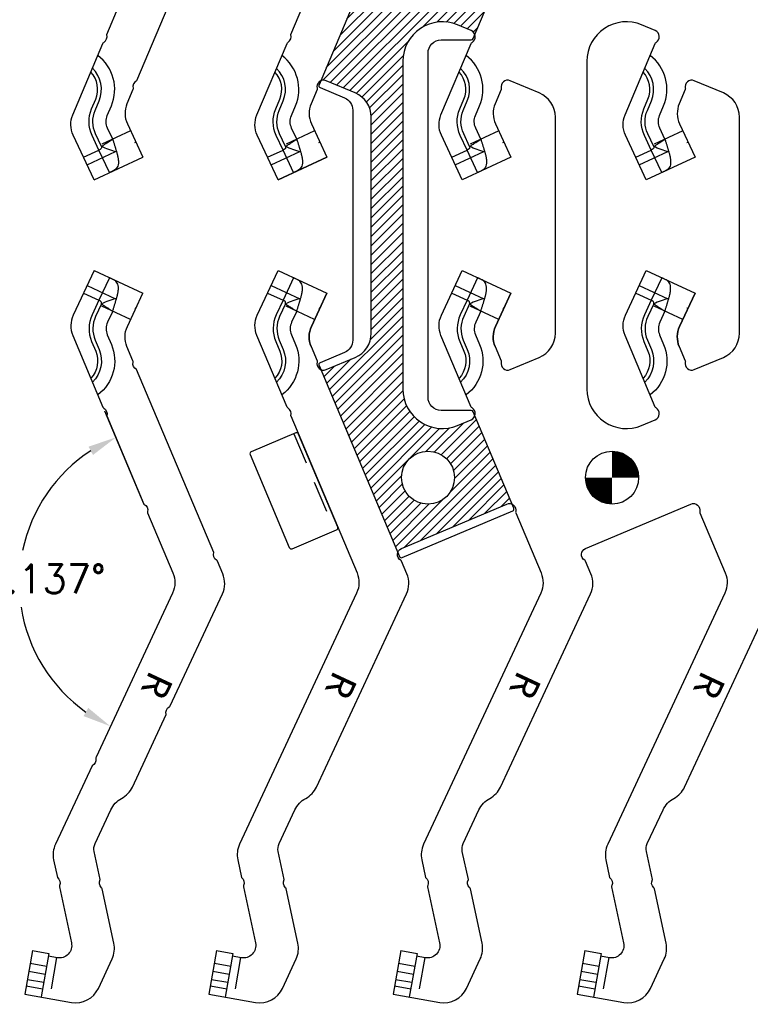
# Model space of a CAD drawing. Header units: inches. Extents: x -59 to 40, y -86 to 20.
# Tile 66 of 74: x 8.13 to 11.6, y -5.17 to -0.49. Entities that reach past the tile are written whole.
import ezdxf

# ---------------------------------------------------------------- set-up
doc = ezdxf.new("R2010")
doc.units = ezdxf.units.IN
doc.header["$MEASUREMENT"] = 0
doc.linetypes.add('HIDDEN', pattern=[0.225, 0.15, -0.075])
for name, color, linetype in [('APP-M-D', 2, 'Continuous'), ('APP-M-H', 4, 'HIDDEN'), ('APP-M-M', 1, 'Continuous'), ('APP-M-S', 7, 'Continuous')]:
    doc.layers.add(name, color=color, linetype=linetype)
doc.styles.add('DIEMAKER_BND_DIM', font='MONOTXT.SHX')
doc.styles.get("Standard").update_dxf_attribs({"font": 'txt.shx'})
doc.dimstyles.get("Standard").update_dxf_attribs({"dimtxt": 0.18, "dimasz": 0.18, "dimexe": 0.18, "dimexo": 0.0625, "dimgap": 0.09, "dimtad": 0, "dimtih": 1, "dimtoh": 1, "dimdec": 4, "dimzin": 0, "dimdsep": 46, "dimtxsty": 'Standard', "dimcen": 0.09, "dimadec": 0, "dimazin": 0, "dimtfac": 1, "dimtdec": 4, "dimtofl": 0, "dimtmove": 0, "dimatfit": 3, "dimfxl": 0, "dimtolj": 1, "dimtzin": 0, "dimarcsym": 0})

# ---------------------------------------------------------------- blocks, each defined once
blk = doc.blocks.new('dmblk1')
at = {"const_width": 0.5}
for points in [[(0, 0.25, 0.414214), (-0.25, 0, 1)], [(0, -0.25, 0.414214), (0.25, 0, 1)]]:
    blk.add_lwpolyline(points, format="xyb", dxfattribs=at)
blk = doc.blocks.new('L')
at = {"layer": 'APP-M-H'}
for p, q in [((8.3011, 2.0186), (8.267, 2.2124)), ((8.6531, -1.0142), (8.5109, -1.0805)), ((8.4461, -1.1759), (8.6781, -1.0678))]:
    blk.add_line(p, q, dxfattribs=at)
at = {"layer": 'APP-M-M'}
for p, q in [((8.2647, 1.9982), (8.2282, 2.2056)), ((8.1872, 1.9846), (8.1507, 2.1919)), ((8.1575, 2.1532), (8.235, 2.1668)), ((8.163, 2.1222), (8.2405, 2.1358)), ((8.1698, 2.0834), (8.2473, 2.0971)), ((8.1767, 2.0446), (8.2542, 2.0583)), ((8.1872, 1.9846), (8.2647, 1.9982)), ((8.4295, -1.1402), (8.5029, -1.106)), ((8.5528, -1.213), (8.5029, -1.106)), ((8.4794, -1.2473), (8.7113, -1.1391))]:
    blk.add_line(p, q, dxfattribs=at)
for points in [[(8.1507, 2.1919), (8.3725, 2.231, -0.339454), (8.5, 2.1646), (8.5652, 2.0249, -0.16325), (8.5736, 1.9503), (8.5183, 1.6917, -0.159669), (8.5151, 1.6863, 0.355169), (8.5088, 1.6474), (8.4801, 1.5136, 0.16325), (8.4843, 1.4763), (8.5591, 1.3159, 0.162278), (8.6105, 1.2617, -0.162278), (8.6618, 1.2075), (8.8225, 0.8629, 0.355169), (8.8374, 0.8264, -0.159669), (8.8416, 0.8219), (9.0896, 0.2901, -0.211932), (9.0914, 0.1943), (9.066, 0.1341, -0.159669), (9.0619, 0.1294, 0.355169), (9.0484, 0.0923), (8.682, -0.7767, 0.355169), (8.6649, -0.8122, -0.159669), (8.6644, -0.8184), (8.636, -0.8856, 0.211932), (8.6378, -0.9815), (8.7113, -1.1391)], [(8.4794, -1.2473), (8.3803, -1.0348, -0.211932), (8.3785, -0.939), (8.522, -0.5987, -0.159669), (8.5261, -0.594, 0.355169), (8.5396, -0.5569), (8.7168, -0.1368, 0.355169), (8.7339, -0.1013, -0.159669), (8.7344, -0.0951), (8.8545, 0.1899, 0.211932), (8.8527, 0.2857), (8.4891, 1.0655, -0.159669), (8.4884, 1.0717, 0.355169), (8.47, 1.1066), (8.296, 1.4797, -0.16325), (8.2875, 1.5543), (8.3054, 1.6377, 0.355169), (8.3155, 1.6758, -0.159669), (8.3149, 1.682), (8.372, 1.9485, 0.532197), (8.3039, 2.0191), (8.2624, 2.0117)], [(8.5681, -1.0539), (8.5438, -1.0018, -0.211932), (8.5427, -0.9416), (8.562, -0.8957, 0.343652), (8.4976, -0.6566)], [(8.5029, -1.106), (8.4703, -1.036, -0.211932), (8.4679, -0.9101), (8.4873, -0.8642, 0.295586), (8.4644, -0.7354)], [(8.5147, -1.0887), (8.4866, -1.0284, -0.211932), (8.4845, -0.9171), (8.5039, -0.8712, 0.311303), (8.472, -0.7174)]]:
    blk.add_lwpolyline(points, format="xyb", dxfattribs=at)
for points, knots in [([(8.5147, -1.0887), (8.5164, -1.0876), (8.52, -1.0852), (8.526, -1.0814), (8.5327, -1.0769), (8.5404, -1.0719), (8.5488, -1.0664), (8.5582, -1.0603), (8.5647, -1.0561), (8.5681, -1.0539)], [0, 0, 0, 0, 0.10258, 0.218587, 0.34802, 0.490879, 0.647163, 0.81687, 1, 1, 1, 1]), ([(8.5681, -1.0539), (8.5689, -1.0564), (8.5703, -1.0612), (8.5725, -1.0683), (8.5745, -1.0751), (8.5765, -1.0814), (8.5783, -1.0874), (8.58, -1.0929), (8.5815, -1.0981), (8.583, -1.1028), (8.5843, -1.1072), (8.5855, -1.1112), (8.5862, -1.1137), (8.5866, -1.1149)], [0, 0, 0, 0, 0.11813, 0.230816, 0.338057, 0.439855, 0.536208, 0.627117, 0.712582, 0.792603, 0.867179, 0.936311, 1, 1, 1, 1]), ([(8.5147, -1.0887), (8.5152, -1.0914), (8.5153, -1.0938), (8.5144, -1.0976), (8.5136, -1.0992), (8.5101, -1.1029), (8.5065, -1.1043), (8.5029, -1.106)], [0, 0, 0, 0, 0.25, 0.25, 0.5, 0.5, 1, 1, 1, 1]), ([(8.5866, -1.1149), (8.5746, -1.112), (8.5621, -1.1083), (8.5377, -1.0994), (8.5258, -1.0943), (8.5147, -1.0887)], [0, 0, 0, 0, 0.5, 0.5, 1, 1, 1, 1]), ([(8.5866, -1.1149), (8.5872, -1.1168), (8.5883, -1.1207), (8.5898, -1.1263), (8.5912, -1.1317), (8.5923, -1.137), (8.5933, -1.142), (8.5941, -1.1469), (8.5947, -1.1516), (8.5951, -1.156), (8.5956, -1.1648), (8.5948, -1.1761), (8.5905, -1.1878), (8.5836, -1.1961), (8.5761, -1.2014), (8.5698, -1.2049), (8.5657, -1.207), (8.5614, -1.209), (8.5571, -1.211), (8.5542, -1.2124), (8.5528, -1.213)], [0, 0, 0, 0, 0.03895, 0.077551, 0.115811, 0.153737, 0.191338, 0.228621, 0.265597, 0.302273, 0.338658, 0.489238, 0.625195, 0.74641, 0.846217, 0.882564, 0.915401, 0.945345, 0.973211, 1, 1, 1, 1])]:
    blk.add_open_spline(points, degree=3, knots=knots, dxfattribs=at)
at = {"layer": 'APP-M-M', "style": 'DIEMAKER_BND_DIM'}
blk.add_text('L', height=0.125, rotation=115, dxfattribs=at).set_placement((8.8052, 0.7659))
blk = doc.blocks.new('R')
at = {"layer": 'APP-M-H'}
for p, q in [((8.4461, -1.7499), (8.6781, -1.858)), ((8.6531, -1.9116), (8.5109, -1.8453)), ((8.3011, -4.9444), (8.267, -5.1383))]:
    blk.add_line(p, q, dxfattribs=at)
at = {"layer": 'APP-M-M'}
for p, q in [((8.4794, -1.6785), (8.7113, -1.7867)), ((8.5528, -1.7128), (8.5029, -1.8198)), ((8.4295, -1.7856), (8.5029, -1.8198)), ((8.1872, -4.9104), (8.1507, -5.1178)), ((8.1872, -4.9104), (8.2647, -4.9241)), ((8.2647, -4.9241), (8.2282, -5.1314)), ((8.1767, -4.9705), (8.2542, -4.9841)), ((8.163, -5.048), (8.2405, -5.0617)), ((8.1698, -5.0092), (8.2473, -5.0229)), ((8.1575, -5.079), (8.235, -5.0927))]:
    blk.add_line(p, q, dxfattribs=at)
for points in [[(8.4794, -1.6785), (8.3803, -1.891, 0.211932), (8.3785, -1.9868), (8.522, -2.3272, 0.159669), (8.5261, -2.3319, -0.355169), (8.5396, -2.3689), (8.7168, -2.789, -0.355169), (8.7339, -2.8245, 0.159669), (8.7344, -2.8308), (8.8545, -3.1157, -0.211932), (8.8527, -3.2115), (8.4891, -3.9913, 0.159669), (8.4884, -3.9975, -0.355169), (8.47, -4.0324), (8.296, -4.4055, 0.16325), (8.2875, -4.4801), (8.3054, -4.5635, -0.355169), (8.3155, -4.6016, 0.159669), (8.3149, -4.6078), (8.372, -4.8744, -0.532197), (8.3039, -4.9449), (8.2624, -4.9376)], [(8.1507, -5.1178), (8.3725, -5.1569, 0.339454), (8.5, -5.0905), (8.5652, -4.9507, 0.16325), (8.5736, -4.8761), (8.5183, -4.6176, 0.159669), (8.5151, -4.6122, -0.355169), (8.5088, -4.5733), (8.4801, -4.4394, -0.16325), (8.4843, -4.4021), (8.5591, -4.2418, -0.162278), (8.6105, -4.1875, 0.162278), (8.6618, -4.1333), (8.8225, -3.7887, -0.355169), (8.8374, -3.7522, 0.159669), (8.8416, -3.7477), (9.0896, -3.2159, 0.211932), (9.0914, -3.1201), (9.066, -3.0599, 0.159669), (9.0619, -3.0552, -0.355169), (9.0484, -3.0181), (8.682, -2.1491, -0.355169), (8.6649, -2.1136, 0.159669), (8.6644, -2.1074), (8.636, -2.0402, -0.211932), (8.6378, -1.9444), (8.7113, -1.7867)], [(8.5029, -1.8198), (8.4703, -1.8898, 0.211932), (8.4679, -2.0157), (8.4873, -2.0616, -0.295586), (8.4644, -2.1905)], [(8.5147, -1.8371), (8.4866, -1.8974, 0.211932), (8.4845, -2.0087), (8.5039, -2.0546, -0.311303), (8.472, -2.2084)], [(8.5681, -1.8719), (8.5438, -1.9241, 0.211932), (8.5427, -1.9842), (8.562, -2.0301, -0.343652), (8.4976, -2.2692)]]:
    blk.add_lwpolyline(points, format="xyb", dxfattribs=at)
for points, knots in [([(8.5866, -1.8109), (8.5872, -1.809), (8.5883, -1.8051), (8.5898, -1.7995), (8.5912, -1.7941), (8.5923, -1.7889), (8.5933, -1.7838), (8.5941, -1.7789), (8.5947, -1.7743), (8.5951, -1.7698), (8.5956, -1.7611), (8.5948, -1.7497), (8.5905, -1.738), (8.5836, -1.7297), (8.5761, -1.7244), (8.5698, -1.721), (8.5657, -1.7188), (8.5614, -1.7168), (8.5571, -1.7148), (8.5542, -1.7134), (8.5528, -1.7128)], [0, 0, 0, 0, 0.03895, 0.077551, 0.115811, 0.153737, 0.191338, 0.228621, 0.265597, 0.302273, 0.338658, 0.489238, 0.625195, 0.74641, 0.846217, 0.882564, 0.915401, 0.945345, 0.973211, 1, 1, 1, 1]), ([(8.5147, -1.8371), (8.5152, -1.8344), (8.5153, -1.8321), (8.5144, -1.8282), (8.5136, -1.8266), (8.5101, -1.823), (8.5065, -1.8215), (8.5029, -1.8198)], [0, 0, 0, 0, 0.25, 0.25, 0.5, 0.5, 1, 1, 1, 1]), ([(8.5866, -1.8109), (8.5746, -1.8138), (8.5621, -1.8175), (8.5377, -1.8264), (8.5258, -1.8316), (8.5147, -1.8371)], [0, 0, 0, 0, 0.5, 0.5, 1, 1, 1, 1]), ([(8.5681, -1.872), (8.5689, -1.8695), (8.5703, -1.8646), (8.5725, -1.8575), (8.5745, -1.8507), (8.5765, -1.8444), (8.5783, -1.8385), (8.58, -1.8329), (8.5815, -1.8278), (8.583, -1.823), (8.5843, -1.8186), (8.5855, -1.8146), (8.5862, -1.8121), (8.5866, -1.8109)], [0, 0, 0, 0, 0.11813, 0.230816, 0.338057, 0.439855, 0.536208, 0.627117, 0.712582, 0.792603, 0.867179, 0.936311, 1, 1, 1, 1]), ([(8.5147, -1.8371), (8.5164, -1.8382), (8.52, -1.8406), (8.526, -1.8445), (8.5327, -1.8489), (8.5404, -1.8539), (8.5488, -1.8594), (8.5582, -1.8655), (8.5647, -1.8698), (8.5681, -1.872)], [0, 0, 0, 0, 0.10258, 0.218587, 0.34802, 0.490879, 0.647163, 0.81687, 1, 1, 1, 1])]:
    blk.add_open_spline(points, degree=3, knots=knots, dxfattribs=at)
at = {"layer": 'APP-M-M', "style": 'DIEMAKER_BND_DIM'}
blk.add_text('R', height=0.125, rotation=245, dxfattribs=at).set_placement((8.745, -3.5766))
blk = doc.blocks.new('*D27')
at = {"layer": 'APP-M-D', "color": 0, "lineweight": -2, "transparency": 16777216}
blk.add_line((8.7162, -2.7876), (8.5306, -2.3476), dxfattribs=at)
for start, end in [(123.1754, 168.082), (188.7994, 234.6875)]:
    blk.add_arc((8.8749, -3.164), 0.7511, start, end, dxfattribs=at)
at = {"layer": 'APP-M-D', "color": 0, "transparency": 16777216}
for points in [[(8.4533, -2.5155), (8.4745, -2.5552), (8.5831, -2.4719)], [(8.452, -3.7574), (8.4294, -3.7963), (8.5575, -3.8447)]]:
    blk.add_solid(points, dxfattribs=at)
at = {"layer": 'DEFPOINTS', "color": 0, "transparency": 16777216}
for p in [(8.7344, -2.8308), (8.8545, -3.1157), (8.8527, -3.2115), (8.1735, -3.4326), (8.4891, -3.9913)]:
    blk.add_point(p, dxfattribs=at)
at = {"layer": 'APP-M-D', "color": 0, "transparency": 16777216, "insert": (8.1241, -3.1439), "char_height": 0.135, "attachment_point": 5}
blk.add_mtext('\\A1;132.137°', dxfattribs=at)

msp = doc.modelspace()

# ---------------------------------------------------------------- hatches: boundary and pattern name
at = {"layer": 'APP-M-D'}
h = msp.add_hatch(dxfattribs=at)
h.set_pattern_fill('ANSI31', color=256, scale=0.25)
h.paths.add_polyline_path([(9.94078, 0.07373, -0.2128908), (9.92338, 0.09232), (9.55696, -0.77669, -0.2128908), (9.58241, -0.77617), (9.72079, -0.83452, -0.3016182), (9.79723, -0.9497), (9.79723, -1.97612, -0.3016182), (9.72079, -2.0913), (9.58241, -2.14965, -0.2128908), (9.55696, -2.14913), (9.92338, -3.01814, -0.2128908), (9.94078, -2.99955), (10.27695, -2.8578), (10.27695, -2.385, -0.0427167), (10.27223, -2.38748), (10.20754, -2.41476, -0.5365489), (9.94719, -2.24199), (9.94719, -0.68384, -0.5365489), (10.20754, -0.51107), (10.27223, -0.53834, -0.0427167), (10.27695, -0.54083), (10.27695, -0.06802)])
h.paths.add_polyline_path([(10.1929, -0.26291, -1), (9.9409, -0.26291, -1)], flags=16)
h.paths.add_polyline_path([(10.1929, -2.66291, -1), (9.9409, -2.66291, -1)], flags=16)
h.paths.add_polyline_path([(10.46677, -0.13681, -0.2128908), (10.44132, -0.13733), (10.27695, -0.06802), (10.27695, -0.54083, -0.1686404), (10.28963, -0.55693)])
h.paths.add_polyline_path([(10.28963, -2.36889, -0.1686404), (10.27695, -2.385), (10.27695, -2.8578), (10.44132, -2.78849, -0.2128908), (10.46677, -2.78902)])

# ---------------------------------------------------------------- linework, layer by layer
at = {"layer": 'APP-M-H'}
for p, q in [((9.52809, -1.01423), (9.38591, -1.08053)), ((10.40309, -1.01423), (10.26091, -1.08053)), ((11.27809, -1.01423), (11.13591, -1.08053)), ((9.32114, -1.17595), (9.55307, -1.0678)), ((10.19614, -1.17595), (10.42807, -1.0678)), ((11.07114, -1.17595), (11.30307, -1.0678)), ((9.32114, -1.74987), (9.55307, -1.85802)), ((10.19614, -1.74987), (10.42807, -1.85802)), ((11.07114, -1.74987), (11.30307, -1.85802)), ((9.52809, -1.91159), (9.38591, -1.84529)), ((10.40309, -1.91159), (10.26091, -1.84529)), ((11.27809, -1.91159), (11.13591, -1.84529)), ((9.42897, -2.45439), (9.62324, -2.91511)), ((9.17614, -4.9444), (9.14196, -5.13826)), ((10.05114, -4.9444), (10.01696, -5.13826)), ((10.92614, -4.9444), (10.89196, -5.13826))]:
    msp.add_line(p, q, dxfattribs=at)
at = {"layer": 'APP-M-M'}
for p, q in [((9.30448, -1.14022), (9.37786, -1.106)), ((9.42777, -1.21305), (9.37786, -1.106)), ((10.17948, -1.14022), (10.25286, -1.106)), ((10.30277, -1.21305), (10.25286, -1.106)), ((11.05448, -1.14022), (11.12786, -1.106)), ((11.17777, -1.21305), (11.12786, -1.106)), ((9.3544, -1.24727), (9.58633, -1.13912)), ((9.3544, -1.67855), (9.58633, -1.7867)), ((9.42777, -1.71277), (9.37786, -1.81982)), ((10.30277, -1.71277), (10.25286, -1.81982)), ((11.17777, -1.71277), (11.12786, -1.81982)), ((9.30448, -1.7856), (9.37786, -1.81982)), ((10.17948, -1.7856), (10.25286, -1.81982)), ((11.05448, -1.7856), (11.12786, -1.81982)), ((9.06224, -4.9104), (9.02568, -5.11776)), ((9.06224, -4.9104), (9.13975, -4.92406)), ((9.93724, -4.9104), (9.90068, -5.11776)), ((9.93724, -4.9104), (10.01475, -4.92406)), ((10.81224, -4.9104), (10.77568, -5.11776)), ((10.81224, -4.9104), (10.88975, -4.92406)), ((9.13975, -4.92406), (9.10318, -5.13142)), ((10.01475, -4.92406), (9.97818, -5.13142)), ((10.88975, -4.92406), (10.85318, -5.13142)), ((9.05165, -4.97046), (9.12916, -4.98412)), ((9.92665, -4.97046), (10.00416, -4.98412)), ((10.80165, -4.97046), (10.87916, -4.98412)), ((9.03798, -5.048), (9.11548, -5.06167)), ((9.04482, -5.00923), (9.12232, -5.0229)), ((9.91298, -5.048), (9.99048, -5.06167)), ((9.91982, -5.00923), (9.99732, -5.0229)), ((10.78798, -5.048), (10.86548, -5.06167)), ((10.79482, -5.00923), (10.87232, -5.0229)), ((9.03252, -5.07898), (9.11002, -5.09265)), ((9.90752, -5.07898), (9.98502, -5.09265)), ((10.78252, -5.07898), (10.86002, -5.09265))]:
    msp.add_line(p, q, dxfattribs=at)
for points in [[(9.41463, -0.55693), (9.72953, 0.18989, 0.2119316), (9.72774, 0.28569), (9.17098, 1.47968, -0.1632503), (9.16253, 1.55432), (9.18038, 1.6377, 0.3551693), (9.19053, 1.6758, -0.1596692), (9.18987, 1.68199), (9.24695, 1.94855, 0.5321968), (9.17895, 2.01907), (9.13737, 2.01174)], [(9.41463, -2.36889, 0.3551693), (9.40111, -2.33186, -0.1596692), (9.39703, -2.32716), (9.25353, -1.98683, -0.2119316), (9.25532, -1.89103), (9.3544, -1.67855), (9.58633, -1.7867), (9.51281, -1.94437, 0.2119316), (9.51102, -2.04017), (9.53936, -2.10739, -0.1596692), (9.53987, -2.1136, 0.6145258), (9.58241, -2.14965), (9.72079, -2.0913, 0.3016182), (9.79723, -1.97612), (9.79723, -0.9497, 0.3016182), (9.72079, -0.83452), (9.58241, -0.77617, 0.6145258), (9.53987, -0.81222, -0.1596692), (9.53936, -0.81843), (9.51102, -0.88565, 0.2119316), (9.51281, -0.98145), (9.58633, -1.13912), (9.3544, -1.24727), (9.25532, -1.03479, -0.2119316), (9.25353, -0.93899), (9.39703, -0.59867, -0.1596692), (9.40111, -0.59397, 0.3551693), (9.41463, -0.55693, 0.3551693)], [(9.44307, -1.05387), (9.41877, -1.00176, -0.2119315), (9.41765, -0.94164), (9.437, -0.89575, 0.3436516), (9.37261, -0.65657)], [(10.31807, -1.05387), (10.29377, -1.00176, -0.2119315), (10.29265, -0.94164), (10.312, -0.89575, 0.3436516), (10.24761, -0.65657)], [(11.19307, -1.05387), (11.16877, -1.00176, -0.2119315), (11.16765, -0.94164), (11.187, -0.89575, 0.3436516), (11.12261, -0.65657)], [(9.37792, -1.10597), (9.34527, -1.03604, -0.2119315), (9.34292, -0.91013), (9.36227, -0.86424, 0.2955861), (9.33939, -0.73537)], [(9.38972, -1.0887), (9.36158, -1.02843, -0.2119315), (9.35951, -0.91712), (9.37886, -0.87123, 0.3113034), (9.34695, -0.71743)], [(10.25292, -1.10597), (10.22027, -1.03604, -0.2119315), (10.21792, -0.91013), (10.23727, -0.86424, 0.2955861), (10.21439, -0.73537)], [(10.26472, -1.0887), (10.23658, -1.02843, -0.2119315), (10.23451, -0.91712), (10.25386, -0.87123, 0.3113034), (10.22195, -0.71743)], [(11.12792, -1.10597), (11.09527, -1.03604, -0.2119315), (11.09292, -0.91013), (11.11227, -0.86424, 0.2955861), (11.08939, -0.73537)], [(11.13972, -1.0887), (11.11158, -1.02843, -0.2119315), (11.10951, -0.91712), (11.12886, -0.87123, 0.3113034), (11.09695, -0.71743)], [(9.58633, -1.7867), (9.51281, -1.94437, 0.2119316), (9.51102, -2.04017), (9.53936, -2.10739, -0.1596692), (9.53987, -2.1136, 0.6145258), (9.58241, -2.14965), (9.72079, -2.0913, 0.3016182), (9.79723, -1.97612), (9.79723, -0.9497, 0.3016182), (9.72079, -0.83452), (9.58241, -0.77617, 0.6145258), (9.53987, -0.81222, -0.1596692), (9.53936, -0.81843), (9.51102, -0.88565, 0.2119316), (9.51281, -0.98145), (9.58633, -1.13912)], [(9.37792, -1.81985), (9.34527, -1.88979, 0.2119315), (9.34292, -2.01569), (9.36227, -2.06158, -0.2955861), (9.33939, -2.19045)], [(9.51102, -2.04017, -0.2119316), (9.51281, -1.94437), (9.58633, -1.7867)], [(10.25292, -1.81985), (10.22027, -1.88979, 0.2119315), (10.21792, -2.01569), (10.23727, -2.06158, -0.2955861), (10.21439, -2.19045)], [(10.38602, -2.04017, -0.2119316), (10.38781, -1.94437), (10.46133, -1.7867)], [(11.12792, -1.81985), (11.09527, -1.88979, 0.2119315), (11.09292, -2.01569), (11.11227, -2.06158, -0.2955861), (11.08939, -2.19045)], [(11.26102, -2.04017, -0.2119316), (11.26281, -1.94437), (11.33633, -1.7867)], [(9.38972, -1.83712), (9.36158, -1.89739, 0.2119315), (9.35951, -2.0087), (9.37886, -2.05459, -0.3113034), (9.34695, -2.20839)], [(9.44307, -1.87195), (9.41877, -1.92406, 0.2119315), (9.41765, -1.98418), (9.437, -2.03007, -0.3436516), (9.37261, -2.26925)], [(10.26472, -1.83712), (10.23658, -1.89739, 0.2119315), (10.23451, -2.0087), (10.25386, -2.05459, -0.3113034), (10.22195, -2.20839)], [(10.31807, -1.87195), (10.29377, -1.92406, 0.2119315), (10.29265, -1.98418), (10.312, -2.03007, -0.3436516), (10.24761, -2.26925)], [(11.13972, -1.83712), (11.11158, -1.89739, 0.2119315), (11.10951, -2.0087), (11.12886, -2.05459, -0.3113034), (11.09695, -2.20839)], [(11.19307, -1.87195), (11.16877, -1.92406, 0.2119315), (11.16765, -1.98418), (11.187, -2.03007, -0.3436516), (11.12261, -2.26925)], [(9.41463, -2.36889), (9.72953, -3.11571, -0.2119316), (9.72774, -3.21152), (9.17098, -4.4055, 0.1632503), (9.16253, -4.48014), (9.18038, -4.56352, -0.3551693), (9.19053, -4.60162, 0.1596692), (9.18987, -4.60781), (9.24695, -4.87437, -0.5321968), (9.17895, -4.94489), (9.13737, -4.93756)], [(9.02568, -5.11776), (9.24747, -5.15686, 0.3394543), (9.37502, -5.09046), (9.44018, -4.95073, 0.1632503), (9.44863, -4.87608), (9.39327, -4.61755, 0.1596692), (9.39013, -4.61217, -0.3551693), (9.38378, -4.57326), (9.35512, -4.43943, -0.1632503), (9.35935, -4.40211), (9.43412, -4.24177, -0.1622777), (9.48547, -4.18753, 0.1622777), (9.53683, -4.13328), (9.9646, -3.21593, 0.2119316), (9.96639, -3.12013), (9.94098, -3.05987, 0.1596692), (9.93689, -3.05517, -0.6145258), (9.94078, -2.99955), (10.44132, -2.78849, -0.6145258), (10.48386, -2.82454, 0.1596692), (10.48437, -2.83075), (10.60453, -3.11571, -0.2119316), (10.60274, -3.21152), (10.04598, -4.4055, 0.1632503), (10.03753, -4.48014), (10.05538, -4.56352, -0.3551693), (10.06553, -4.60162, 0.1596692), (10.06487, -4.60781), (10.12195, -4.87437, -0.5321968), (10.05395, -4.94489), (10.01237, -4.93756)], [(9.90068, -5.11776), (10.12247, -5.15686, 0.3394543), (10.25002, -5.09046), (10.31518, -4.95073, 0.1632503), (10.32363, -4.87608), (10.26827, -4.61755, 0.1596692), (10.26513, -4.61217, -0.3551693), (10.25878, -4.57326), (10.23012, -4.43943, -0.1632503), (10.23435, -4.40211), (10.30912, -4.24177, -0.1622777), (10.36047, -4.18753, 0.1622777), (10.41183, -4.13328), (10.8396, -3.21593, 0.2119316), (10.84139, -3.12013), (10.81598, -3.05987, 0.1596692), (10.81189, -3.05517, -0.6145258), (10.81578, -2.99955), (11.31632, -2.78849, -0.6145258), (11.35886, -2.82454, 0.1596692), (11.35937, -2.83075), (11.47953, -3.11571, -0.2119316), (11.47774, -3.21152), (10.92098, -4.4055, 0.1632503), (10.91253, -4.48014), (10.93038, -4.56352, -0.3551693), (10.94053, -4.60162, 0.1596692), (10.93987, -4.60781), (10.99695, -4.87437, -0.5321968), (10.92895, -4.94489), (10.88737, -4.93756)], [(10.77568, -5.11776), (10.99747, -5.15686, 0.3394543), (11.12502, -5.09046), (11.19018, -4.95073, 0.1632503), (11.19863, -4.87608), (11.14327, -4.61755, 0.1596692), (11.14013, -4.61217, -0.3551693), (11.13378, -4.57326), (11.10512, -4.43943, -0.1632503), (11.10935, -4.40211), (11.18412, -4.24177, -0.1622777), (11.23547, -4.18753, 0.1622777), (11.28683, -4.13328), (11.7146, -3.21593, 0.2119316)]]:
    msp.add_lwpolyline(points, format="xyb", dxfattribs=at)
for points in [[(10.2294, -1.67855), (10.46133, -1.7867), (10.38781, -1.94437, 0.2119316), (10.38602, -2.04017), (10.41436, -2.10739, -0.1596692), (10.41487, -2.1136, 0.6145258), (10.45741, -2.14965), (10.59579, -2.0913, 0.3016182), (10.67223, -1.97612), (10.67223, -0.9497, 0.3016182), (10.59579, -0.83452), (10.45741, -0.77617, 0.6145258), (10.41487, -0.81222, -0.1596692), (10.41436, -0.81843), (10.38602, -0.88565, 0.2119316), (10.38781, -0.98145), (10.46133, -1.13912), (10.2294, -1.24727), (10.13032, -1.03479, -0.2119316), (10.12853, -0.93899), (10.27203, -0.59867, -0.1596692), (10.27611, -0.59397, 0.6145258), (10.27223, -0.53834), (10.20754, -0.51107, 0.5365489), (9.94719, -0.68384), (9.94719, -2.24199, 0.5365489), (10.20754, -2.41476), (10.27223, -2.38748, 0.6145258), (10.27611, -2.33186, -0.1596692), (10.27203, -2.32716), (10.12853, -1.98683, -0.2119316), (10.13032, -1.89103)], [(11.1044, -1.67855), (11.33633, -1.7867), (11.26281, -1.94437, 0.2119316), (11.26102, -2.04017), (11.28936, -2.10739, -0.1596692), (11.28987, -2.1136, 0.6145258), (11.33241, -2.14965), (11.47079, -2.0913, 0.3016182), (11.54723, -1.97612), (11.54723, -0.9497, 0.3016182), (11.47079, -0.83452), (11.33241, -0.77617, 0.6145258), (11.28987, -0.81222, -0.1596692), (11.28936, -0.81843), (11.26102, -0.88565, 0.2119316), (11.26281, -0.98145), (11.33633, -1.13912), (11.1044, -1.24727), (11.00532, -1.03479, -0.2119316), (11.00353, -0.93899), (11.14703, -0.59867, -0.1596692), (11.15111, -0.59397, 0.6145258), (11.14723, -0.53834), (11.08254, -0.51107, 0.5365489), (10.82219, -0.68384), (10.82219, -2.24199, 0.5365489), (11.08254, -2.41476), (11.14723, -2.38748, 0.6145258), (11.15111, -2.33186, -0.1596692), (11.14703, -2.32716), (11.00353, -1.98683, -0.2119316), (11.00532, -1.89103)]]:
    msp.add_lwpolyline(points, format="xyb", close=True, dxfattribs=at)
for centre in [(10.0669, -2.66291), (10.9419, -2.66291)]:
    msp.add_circle(centre, 0.126, dxfattribs=at)
for points, knots in [([(9.3897, -1.08871), (9.3914, -1.0876), (9.39502, -1.08524), (9.40096, -1.08135), (9.40772, -1.07693), (9.41535, -1.07195), (9.42385, -1.06641), (9.43319, -1.06032), (9.43971, -1.05607), (9.4431, -1.05386)], [0, 0, 0, 0, 0.1025804, 0.2185872, 0.3480203, 0.4908791, 0.6471627, 0.8168702, 1, 1, 1, 1]), ([(9.4431, -1.05386), (9.44385, -1.05636), (9.44533, -1.06123), (9.4475, -1.06835), (9.44954, -1.07508), (9.45147, -1.08142), (9.45328, -1.08736), (9.45496, -1.09291), (9.45652, -1.09806), (9.45795, -1.10281), (9.45927, -1.10718), (9.46048, -1.11117), (9.46124, -1.11368), (9.4616, -1.11489)], [0, 0, 0, 0, 0.1181298, 0.2308156, 0.3380573, 0.4398548, 0.5362082, 0.6271172, 0.712582, 0.7926026, 0.867179, 0.9363114, 1, 1, 1, 1]), ([(10.2647, -1.08871), (10.2664, -1.0876), (10.27002, -1.08524), (10.27596, -1.08135), (10.28272, -1.07693), (10.29035, -1.07195), (10.29885, -1.06641), (10.30819, -1.06032), (10.31471, -1.05607), (10.3181, -1.05386)], [0, 0, 0, 0, 0.1025804, 0.2185872, 0.3480203, 0.4908791, 0.6471627, 0.8168702, 1, 1, 1, 1]), ([(10.3181, -1.05386), (10.31885, -1.05636), (10.32033, -1.06123), (10.3225, -1.06835), (10.32454, -1.07508), (10.32647, -1.08142), (10.32828, -1.08736), (10.32996, -1.09291), (10.33152, -1.09806), (10.33295, -1.10281), (10.33427, -1.10718), (10.33548, -1.11117), (10.33624, -1.11368), (10.3366, -1.11489)], [0, 0, 0, 0, 0.1181298, 0.2308156, 0.3380573, 0.4398548, 0.5362082, 0.6271172, 0.712582, 0.7926026, 0.867179, 0.9363114, 1, 1, 1, 1]), ([(11.1397, -1.08871), (11.1414, -1.0876), (11.14502, -1.08524), (11.15096, -1.08135), (11.15772, -1.07693), (11.16535, -1.07195), (11.17385, -1.06641), (11.18319, -1.06032), (11.18971, -1.05607), (11.1931, -1.05386)], [0, 0, 0, 0, 0.1025804, 0.2185872, 0.3480203, 0.4908791, 0.6471627, 0.8168702, 1, 1, 1, 1]), ([(11.1931, -1.05386), (11.19385, -1.05636), (11.19533, -1.06123), (11.1975, -1.06835), (11.19954, -1.07508), (11.20147, -1.08142), (11.20328, -1.08736), (11.20496, -1.09291), (11.20652, -1.09806), (11.20795, -1.10281), (11.20927, -1.10718), (11.21048, -1.11117), (11.21124, -1.11368), (11.2116, -1.11489)], [0, 0, 0, 0, 0.1181298, 0.2308156, 0.3380573, 0.4398548, 0.5362082, 0.6271172, 0.712582, 0.7926026, 0.867179, 0.9363114, 1, 1, 1, 1]), ([(9.3897, -1.08871), (9.39022, -1.09139), (9.39026, -1.09377), (9.38944, -1.09765), (9.38858, -1.09917), (9.38508, -1.10287), (9.38146, -1.10432), (9.37786, -1.106)], [0, 0, 0, 0, 0.25, 0.25, 0.5, 0.5, 1, 1, 1, 1]), ([(9.4616, -1.11489), (9.44956, -1.11204), (9.43711, -1.10829), (9.4127, -1.09941), (9.40075, -1.09427), (9.3897, -1.08871)], [0, 0, 0, 0, 0.5, 0.5, 1, 1, 1, 1]), ([(9.4616, -1.11489), (9.46218, -1.11682), (9.46332, -1.12068), (9.46483, -1.12628), (9.46618, -1.13172), (9.46733, -1.13696), (9.46831, -1.14202), (9.4691, -1.14689), (9.4697, -1.15155), (9.47011, -1.15602), (9.47057, -1.16475), (9.4698, -1.1761), (9.46547, -1.18779), (9.45862, -1.19613), (9.45113, -1.2014), (9.44484, -1.20487), (9.44066, -1.20698), (9.43641, -1.20901), (9.43211, -1.21103), (9.4292, -1.21238), (9.42777, -1.21305)], [0, 0, 0, 0, 0.0389502, 0.0775512, 0.1158108, 0.1537369, 0.1913376, 0.2286215, 0.2655969, 0.3022728, 0.3386582, 0.4892375, 0.625195, 0.7464098, 0.8462167, 0.882564, 0.9154006, 0.9453454, 0.973211, 1, 1, 1, 1]), ([(10.2647, -1.08871), (10.26522, -1.09139), (10.26526, -1.09377), (10.26444, -1.09765), (10.26358, -1.09917), (10.26008, -1.10287), (10.25646, -1.10432), (10.25286, -1.106)], [0, 0, 0, 0, 0.25, 0.25, 0.5, 0.5, 1, 1, 1, 1]), ([(10.3366, -1.11489), (10.32456, -1.11204), (10.31211, -1.10829), (10.2877, -1.09941), (10.27575, -1.09427), (10.2647, -1.08871)], [0, 0, 0, 0, 0.5, 0.5, 1, 1, 1, 1]), ([(10.3366, -1.11489), (10.33718, -1.11682), (10.33832, -1.12068), (10.33983, -1.12628), (10.34118, -1.13172), (10.34233, -1.13696), (10.34331, -1.14202), (10.3441, -1.14689), (10.3447, -1.15155), (10.34511, -1.15602), (10.34557, -1.16475), (10.3448, -1.1761), (10.34047, -1.18779), (10.33362, -1.19613), (10.32613, -1.2014), (10.31984, -1.20487), (10.31566, -1.20698), (10.31141, -1.20901), (10.30711, -1.21103), (10.3042, -1.21238), (10.30277, -1.21305)], [0, 0, 0, 0, 0.0389502, 0.0775512, 0.1158108, 0.1537369, 0.1913376, 0.2286215, 0.2655969, 0.3022728, 0.3386582, 0.4892375, 0.625195, 0.7464098, 0.8462167, 0.882564, 0.9154006, 0.9453454, 0.973211, 1, 1, 1, 1]), ([(11.1397, -1.08871), (11.14022, -1.09139), (11.14026, -1.09377), (11.13944, -1.09765), (11.13858, -1.09917), (11.13508, -1.10287), (11.13146, -1.10432), (11.12786, -1.106)], [0, 0, 0, 0, 0.25, 0.25, 0.5, 0.5, 1, 1, 1, 1]), ([(11.2116, -1.11489), (11.19956, -1.11204), (11.18711, -1.10829), (11.1627, -1.09941), (11.15075, -1.09427), (11.1397, -1.08871)], [0, 0, 0, 0, 0.5, 0.5, 1, 1, 1, 1]), ([(11.2116, -1.11489), (11.21218, -1.11682), (11.21332, -1.12068), (11.21483, -1.12628), (11.21618, -1.13172), (11.21733, -1.13696), (11.21831, -1.14202), (11.2191, -1.14689), (11.2197, -1.15155), (11.22011, -1.15602), (11.22057, -1.16475), (11.2198, -1.1761), (11.21547, -1.18779), (11.20862, -1.19613), (11.20113, -1.2014), (11.19484, -1.20487), (11.19066, -1.20698), (11.18641, -1.20901), (11.18211, -1.21103), (11.1792, -1.21238), (11.17777, -1.21305)], [0, 0, 0, 0, 0.0389502, 0.0775512, 0.1158108, 0.1537369, 0.1913376, 0.2286215, 0.2655969, 0.3022728, 0.3386582, 0.4892375, 0.625195, 0.7464098, 0.8462167, 0.882564, 0.9154006, 0.9453454, 0.973211, 1, 1, 1, 1]), ([(9.4616, -1.81094), (9.46218, -1.809), (9.46332, -1.80515), (9.46483, -1.79954), (9.46618, -1.7941), (9.46733, -1.78886), (9.46831, -1.7838), (9.4691, -1.77894), (9.4697, -1.77427), (9.47011, -1.7698), (9.47057, -1.76107), (9.4698, -1.74972), (9.46547, -1.73804), (9.45862, -1.72969), (9.45113, -1.72443), (9.44484, -1.72096), (9.44066, -1.71885), (9.43641, -1.71681), (9.43211, -1.71479), (9.4292, -1.71344), (9.42777, -1.71277)], [0, 0, 0, 0, 0.0389502, 0.0775512, 0.1158108, 0.1537369, 0.1913376, 0.2286215, 0.2655969, 0.3022728, 0.3386582, 0.4892375, 0.625195, 0.7464098, 0.8462167, 0.882564, 0.9154006, 0.9453454, 0.973211, 1, 1, 1, 1]), ([(10.3366, -1.81094), (10.33718, -1.809), (10.33832, -1.80515), (10.33983, -1.79954), (10.34118, -1.7941), (10.34233, -1.78886), (10.34331, -1.7838), (10.3441, -1.77894), (10.3447, -1.77427), (10.34511, -1.7698), (10.34557, -1.76107), (10.3448, -1.74972), (10.34047, -1.73804), (10.33362, -1.72969), (10.32613, -1.72443), (10.31984, -1.72096), (10.31566, -1.71885), (10.31141, -1.71681), (10.30711, -1.71479), (10.3042, -1.71344), (10.30277, -1.71277)], [0, 0, 0, 0, 0.0389502, 0.0775512, 0.1158108, 0.1537369, 0.1913376, 0.2286215, 0.2655969, 0.3022728, 0.3386582, 0.4892375, 0.625195, 0.7464098, 0.8462167, 0.882564, 0.9154006, 0.9453454, 0.973211, 1, 1, 1, 1]), ([(11.2116, -1.81094), (11.21218, -1.809), (11.21332, -1.80515), (11.21483, -1.79954), (11.21618, -1.7941), (11.21733, -1.78886), (11.21831, -1.7838), (11.2191, -1.77894), (11.2197, -1.77427), (11.22011, -1.7698), (11.22057, -1.76107), (11.2198, -1.74972), (11.21547, -1.73804), (11.20862, -1.72969), (11.20113, -1.72443), (11.19484, -1.72096), (11.19066, -1.71885), (11.18641, -1.71681), (11.18211, -1.71479), (11.1792, -1.71344), (11.17777, -1.71277)], [0, 0, 0, 0, 0.0389502, 0.0775512, 0.1158108, 0.1537369, 0.1913376, 0.2286215, 0.2655969, 0.3022728, 0.3386582, 0.4892375, 0.625195, 0.7464098, 0.8462167, 0.882564, 0.9154006, 0.9453454, 0.973211, 1, 1, 1, 1]), ([(9.3897, -1.83711), (9.39022, -1.83443), (9.39026, -1.83206), (9.38944, -1.82817), (9.38858, -1.82665), (9.38508, -1.82295), (9.38146, -1.8215), (9.37786, -1.81982)], [0, 0, 0, 0, 0.25, 0.25, 0.5, 0.5, 1, 1, 1, 1]), ([(9.4616, -1.81094), (9.44956, -1.81378), (9.43711, -1.81753), (9.4127, -1.82641), (9.40075, -1.83155), (9.3897, -1.83711)], [0, 0, 0, 0, 0.5, 0.5, 1, 1, 1, 1]), ([(9.4431, -1.87196), (9.44385, -1.86946), (9.44533, -1.86459), (9.4475, -1.85748), (9.44954, -1.85074), (9.45147, -1.8444), (9.45328, -1.83846), (9.45496, -1.83291), (9.45652, -1.82777), (9.45795, -1.82301), (9.45927, -1.81864), (9.46048, -1.81465), (9.46124, -1.81214), (9.4616, -1.81094)], [0, 0, 0, 0, 0.1181298, 0.2308156, 0.3380573, 0.4398548, 0.5362082, 0.6271172, 0.712582, 0.7926026, 0.867179, 0.9363114, 1, 1, 1, 1]), ([(10.2647, -1.83711), (10.26522, -1.83443), (10.26526, -1.83206), (10.26444, -1.82817), (10.26358, -1.82665), (10.26008, -1.82295), (10.25646, -1.8215), (10.25286, -1.81982)], [0, 0, 0, 0, 0.25, 0.25, 0.5, 0.5, 1, 1, 1, 1]), ([(10.3366, -1.81094), (10.32456, -1.81378), (10.31211, -1.81753), (10.2877, -1.82641), (10.27575, -1.83155), (10.2647, -1.83711)], [0, 0, 0, 0, 0.5, 0.5, 1, 1, 1, 1]), ([(10.3181, -1.87196), (10.31885, -1.86946), (10.32033, -1.86459), (10.3225, -1.85748), (10.32454, -1.85074), (10.32647, -1.8444), (10.32828, -1.83846), (10.32996, -1.83291), (10.33152, -1.82777), (10.33295, -1.82301), (10.33427, -1.81864), (10.33548, -1.81465), (10.33624, -1.81214), (10.3366, -1.81094)], [0, 0, 0, 0, 0.1181298, 0.2308156, 0.3380573, 0.4398548, 0.5362082, 0.6271172, 0.712582, 0.7926026, 0.867179, 0.9363114, 1, 1, 1, 1]), ([(11.1397, -1.83711), (11.14022, -1.83443), (11.14026, -1.83206), (11.13944, -1.82817), (11.13858, -1.82665), (11.13508, -1.82295), (11.13146, -1.8215), (11.12786, -1.81982)], [0, 0, 0, 0, 0.25, 0.25, 0.5, 0.5, 1, 1, 1, 1]), ([(11.2116, -1.81094), (11.19956, -1.81378), (11.18711, -1.81753), (11.1627, -1.82641), (11.15075, -1.83155), (11.1397, -1.83711)], [0, 0, 0, 0, 0.5, 0.5, 1, 1, 1, 1]), ([(11.1931, -1.87196), (11.19385, -1.86946), (11.19533, -1.86459), (11.1975, -1.85748), (11.19954, -1.85074), (11.20147, -1.8444), (11.20328, -1.83846), (11.20496, -1.83291), (11.20652, -1.82777), (11.20795, -1.82301), (11.20927, -1.81864), (11.21048, -1.81465), (11.21124, -1.81214), (11.2116, -1.81094)], [0, 0, 0, 0, 0.1181298, 0.2308156, 0.3380573, 0.4398548, 0.5362082, 0.6271172, 0.712582, 0.7926026, 0.867179, 0.9363114, 1, 1, 1, 1]), ([(9.3897, -1.83711), (9.3914, -1.83822), (9.39502, -1.84058), (9.40096, -1.84447), (9.40772, -1.84889), (9.41535, -1.85387), (9.42385, -1.85941), (9.43319, -1.8655), (9.43971, -1.86975), (9.4431, -1.87196)], [0, 0, 0, 0, 0.1025804, 0.2185872, 0.3480203, 0.4908791, 0.6471627, 0.8168702, 1, 1, 1, 1]), ([(10.2647, -1.83711), (10.2664, -1.83822), (10.27002, -1.84058), (10.27596, -1.84447), (10.28272, -1.84889), (10.29035, -1.85387), (10.29885, -1.85941), (10.30819, -1.8655), (10.31471, -1.86975), (10.3181, -1.87196)], [0, 0, 0, 0, 0.1025804, 0.2185872, 0.3480203, 0.4908791, 0.6471627, 0.8168702, 1, 1, 1, 1]), ([(11.1397, -1.83711), (11.1414, -1.83822), (11.14502, -1.84058), (11.15096, -1.84447), (11.15772, -1.84889), (11.16535, -1.85387), (11.17385, -1.85941), (11.18319, -1.8655), (11.18971, -1.86975), (11.1931, -1.87196)], [0, 0, 0, 0, 0.1025804, 0.2185872, 0.3480203, 0.4908791, 0.6471627, 0.8168702, 1, 1, 1, 1])]:
    msp.add_open_spline(points, degree=3, knots=knots, dxfattribs=at)
at = {"layer": 'APP-M-S'}
for points in [[(10.28151, -0.57617), (10.47489, -0.11757, 0.4142136), (10.46956, -0.10447), (9.94459, 0.11689, 0.4142136), (9.93149, 0.11156), (9.54885, -0.79593, 0.4142136), (9.55418, -0.80903), (9.67072, -0.85817, -0.3016182), (9.70894, -0.91576), (9.70894, -2.01006, -0.3016182), (9.67072, -2.06765), (9.55418, -2.11679, 0.4142136), (9.54885, -2.12989), (9.93149, -3.03738, 0.4142136), (9.94459, -3.04271), (10.46956, -2.82136, 0.4142136), (10.47489, -2.80826), (10.28151, -2.34965, 0.3016182), (10.2723, -2.34354), (10.12978, -2.34354, -0.4142136), (10.06728, -2.28104), (10.06728, -0.64479, -0.4142136), (10.12978, -0.58229), (10.2723, -0.58229, 0.3016182)], [(9.63778, -2.89812), (9.45129, -2.45583, 0.4142136), (9.43819, -2.4505), (9.22626, -2.53987, 0.4142136), (9.22093, -2.55296), (9.40742, -2.99525, 0.4142136), (9.42052, -3.00058), (9.63245, -2.91122, 0.4142136)]]:
    msp.add_lwpolyline(points, format="xyb", close=True, dxfattribs=at)

# ---------------------------------------------------------------- block references
at = {"layer": 'APP-M-D', "xscale": -0.252, "yscale": 0.252, "zscale": 0.252, "rotation": 180}
msp.add_blockref('dmblk1', (10.9419, -2.66291), dxfattribs=at)
at = {"layer": 'APP-M-M'}
for name in ['L', 'R']:
    msp.add_blockref(name, (0, 0), dxfattribs=at)

# ---------------------------------------------------------------- texts
at = {"layer": 'APP-M-M', "style": 'DIEMAKER_BND_DIM'}
for p in [(9.62, -3.57661), (10.495, -3.57661), (11.37, -3.57661)]:
    msp.add_text('R', height=0.125, rotation=245, dxfattribs=at).set_placement(p)

# ---------------------------------------------------------------- dimensions: what is measured, and where the dimension line sits
at = {"layer": 'APP-M-D'}
dim = msp.add_angular_dim_2l(base=(8.173492, -3.43261), line1=((8.852739, -3.211515), (8.489108, -3.991324)), line2=((8.734371, -2.830751), (8.854526, -3.11571)), dimstyle='Standard', override={"dimscale": 0.75, "dimadec": 3}, dxfattribs=at)
dim.commit()
dim.dimension.update_dxf_attribs({"geometry": '*D27', "text_midpoint": (8.12409, -3.143905), "dimtype": 162})

doc.saveas('drawing.dxf')
